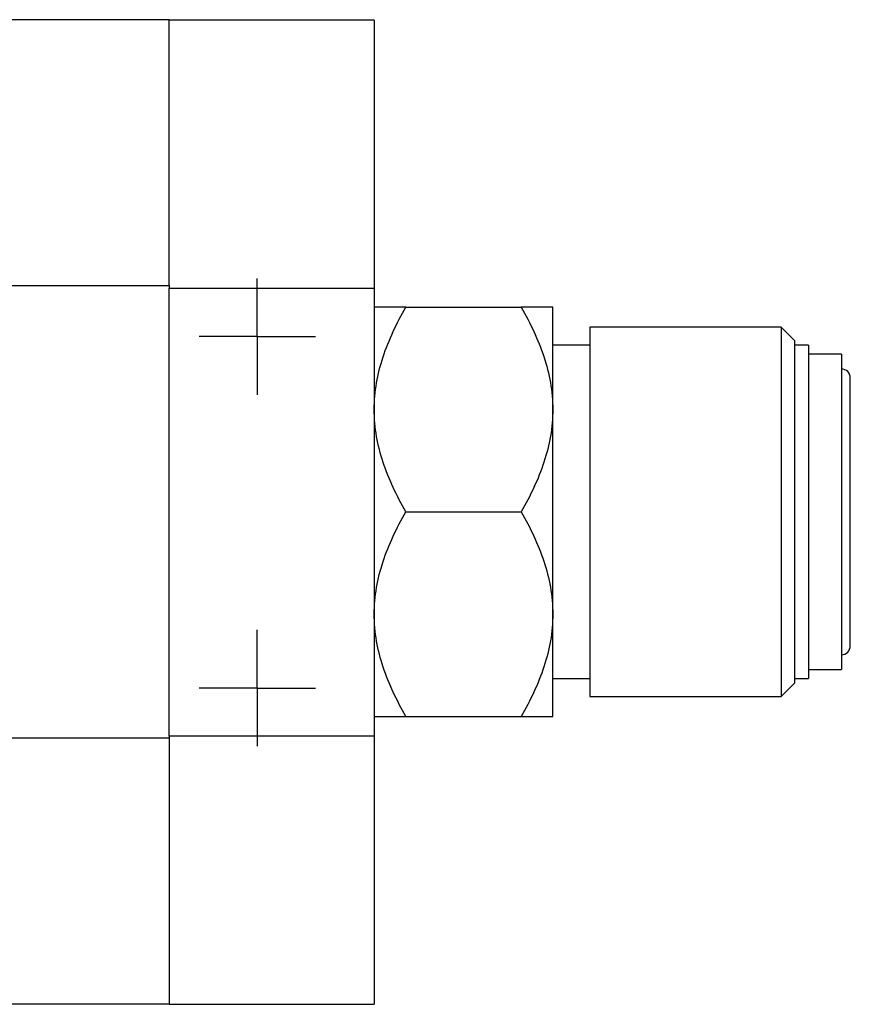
# Model space of a CAD drawing. Header units: inches. Extents: x 10.9 to 49.2, y 11.4 to 35.2.
# Tile 9 of 14: x 26.9 to 29.7, y 31.9 to 35.2. Entities that reach past the tile are written whole.
import ezdxf

# ---------------------------------------------------------------- set-up
doc = ezdxf.new("R2010")
doc.units = ezdxf.units.IN
doc.header["$LTSCALE"] = 4
doc.header["$MEASUREMENT"] = 0
doc.layers.add('SLD-0', color=179, linetype='Continuous')

# ---------------------------------------------------------------- blocks, each defined once
blk = doc.blocks.new('SW_CENTERMARKSYMBOL_60')
at = {"layer": 'SLD-0', "color": 0}
for p, q in [((0, 0.1), (0, 0.1953)), ((0, 0), (0, 0.1)), ((-0.1, 0), (-0.1953, 0)), ((0, 0), (-0.1, 0)), ((0, 0), (0, -0.1)), ((0, 0), (0.1, 0)), ((0.1, 0), (0.1953, 0)), ((0, -0.1), (0, -0.1953))]:
    blk.add_line(p, q, dxfattribs=at)
blk = doc.blocks.new('SW_CENTERMARKSYMBOL_61')
at = {"layer": 'SLD-0', "color": 0}
for p, q in [((0, 0.1), (0, 0.1953)), ((0, 0), (0, 0.1)), ((-0.1, 0), (-0.1953, 0)), ((0, 0), (-0.1, 0)), ((0, 0), (0, -0.1)), ((0, 0), (0.1, 0)), ((0.1, 0), (0.1953, 0)), ((0, -0.1), (0, -0.1953))]:
    blk.add_line(p, q, dxfattribs=at)

msp = doc.modelspace()

# ---------------------------------------------------------------- linework, layer by layer
at = {"color": 7, "linetype": 'Continuous', "lineweight": 25}
for p, q in [((27.4014, 35.1991), (25.677, 35.1991)), ((27.4014, 34.3056), (27.4014, 35.1991)), ((28.0904, 35.198), (27.4014, 35.198)), ((28.0904, 35.198), (28.0904, 34.2969)), ((25.677, 34.3056), (27.4014, 34.3056)), ((27.4014, 34.3056), (27.4014, 34.2969)), ((27.4014, 34.3056), (27.4014, 34.3045)), ((27.4014, 34.2969), (28.0904, 34.2969)), ((27.4014, 32.792), (27.4014, 34.2969)), ((28.0904, 34.2969), (28.0904, 32.792)), ((28.1968, 34.233), (28.584, 34.233)), ((28.6904, 33.8893), (28.6904, 34.233)), ((29.4579, 34.1662), (28.8154, 34.1662)), ((28.8154, 34.1662), (28.8154, 32.9249)), ((29.5029, 34.1212), (29.4579, 34.1662)), ((29.4579, 34.1662), (29.4579, 32.9249)), ((29.5029, 34.1212), (29.5029, 32.9699)), ((28.8154, 34.1055), (28.6904, 34.1055)), ((29.5504, 34.1055), (29.5029, 34.1055)), ((29.5504, 34.1055), (29.5504, 32.9855)), ((29.6604, 34.0755), (29.5504, 34.0755)), ((29.6604, 34.0755), (29.6604, 33.0155)), ((29.6904, 33.0955), (29.6904, 33.9955)), ((28.6904, 33.2018), (28.6904, 33.8893)), ((28.1968, 33.5455), (28.584, 33.5455)), ((28.6904, 32.858), (28.6904, 33.2018)), ((29.5504, 33.0155), (29.6604, 33.0155)), ((28.6904, 32.9855), (28.8154, 32.9855)), ((29.5029, 32.9855), (29.5504, 32.9855)), ((29.4579, 32.9249), (29.5029, 32.9699)), ((28.8154, 32.9249), (29.4579, 32.9249)), ((28.1968, 32.858), (28.584, 32.858)), ((27.4014, 32.7855), (25.677, 32.7855)), ((28.0904, 32.792), (27.4014, 32.792)), ((27.4014, 32.792), (27.4014, 31.8909)), ((28.0904, 32.792), (28.0904, 31.8909)), ((25.677, 31.892), (27.4014, 31.892)), ((27.4014, 31.8909), (28.0904, 31.8909))]:
    msp.add_line(p, q, dxfattribs=at)
for centre, start, end in [((29.6604, 33.9955), 0, 90), ((29.6604, 33.0955), 270, 0)]:
    msp.add_arc(centre, 0.03, start, end, dxfattribs=at)
for points in [[(28.0904, 33.8893), (28.0904, 33.9496), (28.1011, 34.0084), (28.1295, 34.0947), (28.141, 34.1231), (28.1668, 34.1788), (28.1812, 34.2061), (28.1968, 34.233)], [(28.1968, 34.233), (28.1657, 34.233), (28.1392, 34.233), (28.1109, 34.233), (28.1034, 34.233), (28.0932, 34.233), (28.0904, 34.233), (28.0904, 34.233)], [(28.584, 34.233), (28.6151, 34.1792), (28.6416, 34.1241), (28.6698, 34.0385), (28.6774, 34.0094), (28.6876, 33.9501), (28.6904, 33.9197), (28.6904, 33.8893)], [(28.6904, 34.233), (28.6904, 34.233), (28.6797, 34.233), (28.6513, 34.233), (28.6398, 34.233), (28.614, 34.233), (28.5996, 34.233), (28.584, 34.233)], [(28.1968, 33.5455), (28.1657, 33.5994), (28.1392, 33.6545), (28.1109, 33.7401), (28.1034, 33.7691), (28.0932, 33.8284), (28.0904, 33.8589), (28.0904, 33.8893)], [(28.6904, 33.8893), (28.6904, 33.8289), (28.6797, 33.7702), (28.6513, 33.6839), (28.6398, 33.6554), (28.614, 33.5997), (28.5996, 33.5724), (28.584, 33.5455)], [(28.0904, 33.2018), (28.0904, 33.2621), (28.1011, 33.3209), (28.1295, 33.4072), (28.141, 33.4356), (28.1668, 33.4913), (28.1812, 33.5186), (28.1968, 33.5455)], [(28.584, 33.5455), (28.6151, 33.4917), (28.6416, 33.4366), (28.6698, 33.351), (28.6774, 33.3219), (28.6876, 33.2626), (28.6904, 33.2322), (28.6904, 33.2018)], [(28.1968, 32.858), (28.1657, 32.9119), (28.1392, 32.967), (28.1109, 33.0526), (28.1034, 33.0816), (28.0932, 33.1409), (28.0904, 33.1714), (28.0904, 33.2018)], [(28.6904, 33.2018), (28.6904, 33.1414), (28.6797, 33.0827), (28.6513, 32.9964), (28.6398, 32.9679), (28.614, 32.9122), (28.5996, 32.8849), (28.584, 32.858)], [(28.0904, 32.858), (28.0904, 32.858), (28.1011, 32.858), (28.1295, 32.858), (28.141, 32.858), (28.1668, 32.858), (28.1812, 32.858), (28.1968, 32.858)], [(28.584, 32.858), (28.6151, 32.858), (28.6416, 32.858), (28.6698, 32.858), (28.6774, 32.858), (28.6876, 32.858), (28.6904, 32.858), (28.6904, 32.858)]]:
    msp.add_open_spline(points, degree=3, knots=[0, 0, 0, 0, 0.5, 0.5, 0.75, 0.75, 1, 1, 1, 1], dxfattribs=at)

# ---------------------------------------------------------------- block references
at = {"layer": 'SLD-0', "color": 7}
for name, p in [('SW_CENTERMARKSYMBOL_61', (27.6974, 34.1345)), ('SW_CENTERMARKSYMBOL_60', (27.6974, 32.9533))]:
    msp.add_blockref(name, p, dxfattribs=at)

doc.saveas('drawing.dxf')
